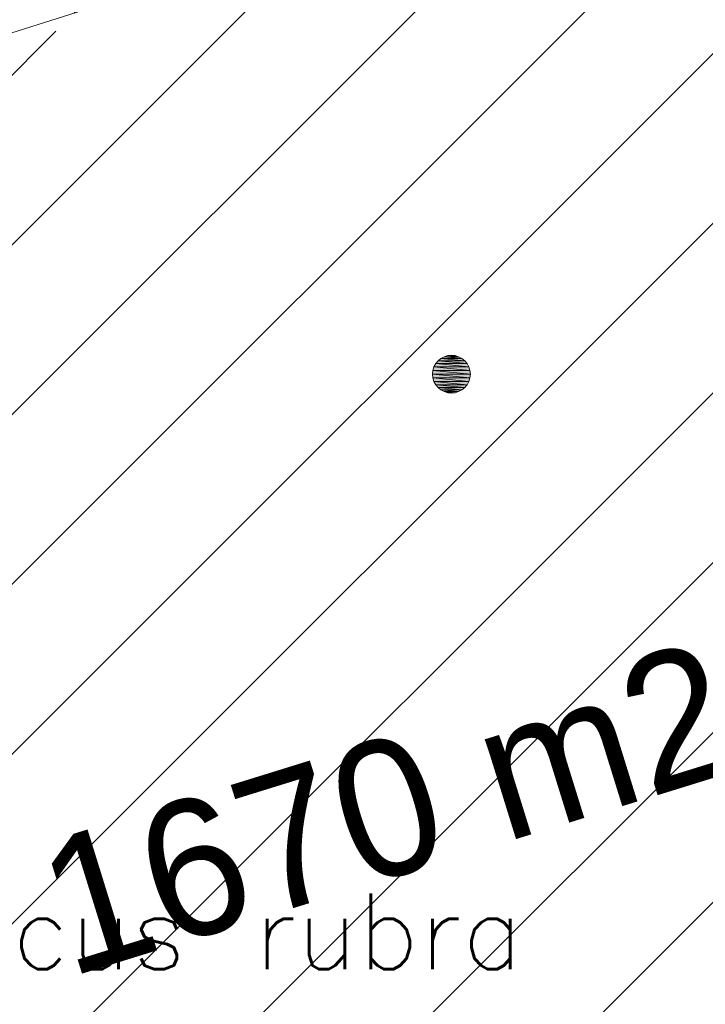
# Model space of a CAD drawing. Header units: metres. Extents: x 102852 to 106916, y 385458 to 392749.
# Tile 25 of 68: x 104678.5 to 104687.56, y 386161.22 to 386174.24. Entities that reach past the tile are written whole.
import ezdxf
from ezdxf.enums import TextEntityAlignment as Align

# ---------------------------------------------------------------- set-up
doc = ezdxf.new("R2010")
doc.units = ezdxf.units.M
for name, color, linetype, lineweight in [('0-BEPLANTING', 14, 'Continuous', 30), ('0-GRAS OM SPORTVELDEN', 2, 'Continuous', 30), ('B-WE-GR-STRUIK-G', 90, 'Continuous', 13), ('Bomen', 84, 'Continuous', 0), ('Boomsoort', 10, 'Continuous', 0)]:
    doc.layers.add(name, color=color, linetype=linetype, lineweight=lineweight)
doc.styles.add('ISO 1 1000 T2 5 0', font='font_iso.shx', dxfattribs={"height": 2.5})
doc.styles.add('Style-txt', font='txt.shx')

# ---------------------------------------------------------------- blocks, each defined once
blk = doc.blocks.new('MPOLYGON_554')
at = {"layer": 'Bomen', "flags": 128}
for points in [[(104684.069, 386169.759), (104684.031, 386169.728), (104684.384, 386169.728)], [(104684.112, 386169.782), (104684.069, 386169.759), (104684.346, 386169.759)], [(104684.069, 386169.759), (104684.346, 386169.759), (104684.384, 386169.728)], [(104684.159, 386169.796), (104684.112, 386169.782), (104684.303, 386169.782)], [(104684.112, 386169.782), (104684.303, 386169.782), (104684.346, 386169.759)], [(104684.208, 386169.801), (104684.159, 386169.796), (104684.256, 386169.796)], [(104684.159, 386169.796), (104684.256, 386169.796), (104684.303, 386169.782)], [(104683.977, 386169.647), (104683.962, 386169.6), (104684.453, 386169.6)], [(104684, 386169.69), (104683.977, 386169.647), (104684.439, 386169.647)], [(104683.977, 386169.647), (104684.439, 386169.647), (104684.453, 386169.6)], [(104684.031, 386169.728), (104684, 386169.69), (104684.415, 386169.69)], [(104684, 386169.69), (104684.415, 386169.69), (104684.439, 386169.647)], [(104684.031, 386169.728), (104684.384, 386169.728), (104684.415, 386169.69)], [(104683.962, 386169.6), (104683.958, 386169.551), (104684.458, 386169.551)], [(104683.958, 386169.551), (104683.962, 386169.502), (104684.453, 386169.502)], [(104683.958, 386169.551), (104684.458, 386169.551), (104684.453, 386169.502)], [(104683.962, 386169.6), (104684.453, 386169.6), (104684.458, 386169.551)], [(104683.962, 386169.502), (104683.977, 386169.455), (104684.439, 386169.455)], [(104683.962, 386169.502), (104684.453, 386169.502), (104684.439, 386169.455)], [(104683.977, 386169.455), (104684, 386169.412), (104684.415, 386169.412)], [(104683.977, 386169.455), (104684.439, 386169.455), (104684.415, 386169.412)], [(104684, 386169.412), (104684.031, 386169.374), (104684.384, 386169.374)], [(104684, 386169.412), (104684.415, 386169.412), (104684.384, 386169.374)], [(104684.031, 386169.374), (104684.069, 386169.343), (104684.346, 386169.343)], [(104684.031, 386169.374), (104684.384, 386169.374), (104684.346, 386169.343)], [(104684.069, 386169.343), (104684.112, 386169.32), (104684.303, 386169.32)], [(104684.069, 386169.343), (104684.346, 386169.343), (104684.303, 386169.32)], [(104684.112, 386169.32), (104684.159, 386169.306), (104684.256, 386169.306)], [(104684.112, 386169.32), (104684.303, 386169.32), (104684.256, 386169.306)], [(104684.159, 386169.306), (104684.256, 386169.306), (104684.208, 386169.301)]]:
    blk.add_lwpolyline(points, close=True, dxfattribs=at)
at = {"layer": 'Bomen', "color": 74, "true_color": 0x55aa00, "flags": 128}
for points in [[(104684.031, 386169.728), (104684.069, 386169.759)], [(104684.069, 386169.759), (104684.112, 386169.782)], [(104684.112, 386169.782), (104684.159, 386169.796)], [(104684.159, 386169.796), (104684.208, 386169.801)], [(104684.208, 386169.801), (104684.256, 386169.796)], [(104684.256, 386169.796), (104684.303, 386169.782)], [(104684.303, 386169.782), (104684.346, 386169.759)], [(104684.346, 386169.759), (104684.384, 386169.728)], [(104683.962, 386169.6), (104683.977, 386169.647)], [(104683.977, 386169.647), (104684, 386169.69)], [(104684, 386169.69), (104684.031, 386169.728)], [(104684.384, 386169.728), (104684.415, 386169.69)], [(104684.415, 386169.69), (104684.439, 386169.647)], [(104684.439, 386169.647), (104684.453, 386169.6)], [(104683.958, 386169.551), (104683.962, 386169.6)], [(104683.962, 386169.502), (104683.958, 386169.551)], [(104683.977, 386169.455), (104683.962, 386169.502)], [(104684.453, 386169.502), (104684.439, 386169.455)], [(104684.453, 386169.6), (104684.458, 386169.551)], [(104684.458, 386169.551), (104684.453, 386169.502)], [(104684, 386169.412), (104683.977, 386169.455)], [(104684.031, 386169.374), (104684, 386169.412)], [(104684.069, 386169.343), (104684.031, 386169.374)], [(104684.384, 386169.374), (104684.346, 386169.343)], [(104684.415, 386169.412), (104684.384, 386169.374)], [(104684.439, 386169.455), (104684.415, 386169.412)], [(104684.112, 386169.32), (104684.069, 386169.343)], [(104684.159, 386169.306), (104684.112, 386169.32)], [(104684.208, 386169.301), (104684.159, 386169.306)], [(104684.256, 386169.306), (104684.208, 386169.301)], [(104684.303, 386169.32), (104684.256, 386169.306)], [(104684.346, 386169.343), (104684.303, 386169.32)]]:
    blk.add_lwpolyline(points, dxfattribs=at)
at = {"layer": 'Bomen'}
for points in [[(104684.069, 386169.759), (104684.031, 386169.728), (104684.384, 386169.728)], [(104684.112, 386169.782), (104684.069, 386169.759), (104684.346, 386169.759)], [(104684.069, 386169.759), (104684.346, 386169.759), (104684.384, 386169.728)], [(104684.159, 386169.796), (104684.112, 386169.782), (104684.303, 386169.782)], [(104684.112, 386169.782), (104684.303, 386169.782), (104684.346, 386169.759)], [(104684.208, 386169.801), (104684.159, 386169.796), (104684.256, 386169.796)], [(104684.159, 386169.796), (104684.256, 386169.796), (104684.303, 386169.782)], [(104683.977, 386169.647), (104683.962, 386169.6), (104684.453, 386169.6)], [(104684, 386169.69), (104683.977, 386169.647), (104684.439, 386169.647)], [(104683.977, 386169.647), (104684.439, 386169.647), (104684.453, 386169.6)], [(104684.031, 386169.728), (104684, 386169.69), (104684.415, 386169.69)], [(104684, 386169.69), (104684.415, 386169.69), (104684.439, 386169.647)], [(104684.031, 386169.728), (104684.384, 386169.728), (104684.415, 386169.69)], [(104683.962, 386169.6), (104683.958, 386169.551), (104684.458, 386169.551)], [(104683.962, 386169.6), (104684.453, 386169.6), (104684.458, 386169.551)]]:
    blk.add_solid(points, dxfattribs=at)
at = {"layer": 'Bomen', "extrusion": (0, 0, -1)}
for points in [[(-104683.958, 386169.551), (-104683.962, 386169.502), (-104684.453, 386169.502)], [(-104683.958, 386169.551), (-104684.458, 386169.551), (-104684.453, 386169.502)], [(-104683.962, 386169.502), (-104683.977, 386169.455), (-104684.439, 386169.455)], [(-104683.962, 386169.502), (-104684.453, 386169.502), (-104684.439, 386169.455)], [(-104683.977, 386169.455), (-104684, 386169.412), (-104684.415, 386169.412)], [(-104683.977, 386169.455), (-104684.439, 386169.455), (-104684.415, 386169.412)], [(-104684, 386169.412), (-104684.031, 386169.374), (-104684.384, 386169.374)], [(-104684, 386169.412), (-104684.415, 386169.412), (-104684.384, 386169.374)], [(-104684.031, 386169.374), (-104684.069, 386169.343), (-104684.346, 386169.343)], [(-104684.031, 386169.374), (-104684.384, 386169.374), (-104684.346, 386169.343)], [(-104684.069, 386169.343), (-104684.112, 386169.32), (-104684.303, 386169.32)], [(-104684.069, 386169.343), (-104684.346, 386169.343), (-104684.303, 386169.32)], [(-104684.112, 386169.32), (-104684.159, 386169.306), (-104684.256, 386169.306)], [(-104684.112, 386169.32), (-104684.303, 386169.32), (-104684.256, 386169.306)], [(-104684.159, 386169.306), (-104684.256, 386169.306), (-104684.208, 386169.301)]]:
    blk.add_solid(points, dxfattribs=at)

msp = doc.modelspace()

# ---------------------------------------------------------------- hatches: boundary and pattern name
at = {"layer": '0-BEPLANTING', "ltscale": 0.2}
h = msp.add_hatch(dxfattribs=at)
h.set_pattern_fill('ANSI31', color=256, scale=0.1, pattern_type=2)
h.set_pattern_definition([(45, (0, 0), (-1.122532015, 1.122532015), [])])
h.paths.add_polyline_path([(104725.504, 386185.552), (104726.69, 386186.856), (104726.555, 386187.927), (104724.615, 386190.53), (104723.233, 386191.094), (104717.329, 386186.1), (104712.077, 386184.804), (104708.52, 386182.898), (104698.239, 386179.646), (104694.293, 386178.655), (104670.177, 386171.463), (104661.665, 386170.595), (104657.921, 386171.026), (104649.315, 386168.762), (104644.05, 386169.242), (104655.45, 386131.782), (104667.936, 386135.525), (104668.023, 386138.786), (104669.243, 386146.061), (104670.082, 386149.93), (104670.63, 386153.398), (104670.958, 386154.274), (104672.163, 386155.187), (104673.952, 386155.37), (104673.958, 386155.369), (104676.143, 386155.297), (104682.741, 386154.657), (104689.968, 386153.343), (104693.253, 386153.906)])
at = {"layer": '0-GRAS OM SPORTVELDEN', "ltscale": 0.2}
h = msp.add_hatch(dxfattribs=at)
h.set_pattern_fill('ANSI31', color=256, scale=0.1, style=0, pattern_type=2)
h.set_pattern_definition([(45, (0.0001, -2e-20), (-1.122532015, 1.122532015), [])])
h.paths.add_polyline_path([(104619.488, 386300.894), (104617.652, 386300.288), (104617.502, 386300.157), (104619.581, 386289.956), (104621.264, 386290.236), (104621.247, 386290.337)], flags=17)
h.paths.add_polyline_path([(104557.247, 386214.543), (104555.442, 386214.935), (104553.73, 386215.629), (104552.161, 386216.604), (104550.781, 386217.831), (104552.019, 386210.717), (104528.482, 386184.038), (104528.455, 386183.938), (104530.486, 386175.135), (104530.88, 386174.045), (104532.1, 386170.641), (104534.504, 386166.088), (104537.31, 386161.945), (104539.961, 386159.918), (104544.683, 386157.74), (104549.448, 386156.066), (104553.504, 386155.407), (104556.628, 386155.983), (104558.928, 386157.469), (104562.25, 386160.578), (104563.42, 386161.783), (104565.633, 386163.492), (104567.861, 386164.791), (104569.908, 386165.507), (104572.419, 386165.771), (104576.253, 386165.57), (104580.316, 386165.349), (104586.226, 386164.913), (104590.978, 386164.572), (104595.3, 386164.329), (104596.59, 386160.217), (104598.518, 386154.429), (104608.633, 386157.538), (104608.3, 386158.621), (104616.694, 386161.244), (104627.633, 386164.579), (104635.788, 386167.129), (104643.916, 386169.54), (104644.019, 386169.245), (104649.315, 386168.762), (104652.746, 386169.712), (104657.921, 386171.026), (104661.665, 386170.595), (104670.177, 386171.463), (104687.459, 386176.939), (104698.239, 386179.646), (104708.52, 386182.898), (104712.077, 386184.804), (104717.329, 386186.1), (104723.233, 386191.094), (104724.615, 386190.53), (104726.555, 386187.927), (104726.69, 386186.856), (104728.791, 386186.85), (104728.195, 386187.814), (104723.035, 386216.097), (104723.258, 386216.294), (104717.942, 386245.277), (104717.449, 386245.209), (104713.823, 386265.411), (104728.055, 386267.938), (104728.576, 386270.771), (104724.981, 386291.15), (104724.513, 386293.919), (104720.809, 386291.521), (104717.746, 386291.349), (104716.632, 386292.004), (104714.389, 386296.35), (104712.249, 386303.881), (104708.254, 386313.042), (104706.534, 386312.462), (104704.171, 386312.716), (104701.309, 386316.197), (104699.228, 386319.799), (104698.398, 386322.942), (104698.511, 386324.932), (104699.439, 386326.147), (104706.229, 386327.629), (104702.869, 386328.011), (104699.763, 386330.963), (104699.346, 386329.98), (104697.939, 386329.455), (104696.532, 386329.623), (104695.103, 386331.308), (104691.58, 386332.037), (104687.031, 386332.689), (104684.41, 386333.009), (104677.492, 386333.005), (104671.521, 386332.808), (104664.236, 386331.939), (104660.846, 386331.794), (104659.078, 386332.035), (104658.298, 386334.163), (104654.263, 386333.646), (104652.54, 386333.403), (104646.779, 386332.606), (104648.982, 386332.637), (104649.372, 386331.308), (104620.271, 386326.782), (104624.808, 386304.255), (104626.392, 386304.589), (104626.706, 386303.023), (104628.473, 386293.179), (104628.423, 386293.173), (104631.096, 386278.671), (104631.233, 386277.935), (104632.063, 386278.074), (104632.07, 386277.973), (104632.481, 386278.019), (104633.013, 386275.276), (104632.589, 386275.211), (104632.606, 386275.134), (104631.783, 386274.985), (104635.397, 386255.604), (104636.281, 386255.703), (104636.321, 386255.549), (104636.643, 386255.626), (104637.162, 386252.923), (104636.817, 386252.859), (104636.809, 386252.762), (104635.967, 386252.55), (104636.142, 386251.61), (104641.272, 386223.539), (104643.237, 386212.575), (104642.187, 386212.378), (104642.798, 386208.809), (104641.119, 386208.47), (104638.937, 386219.309), (104641.098, 386219.744), (104640.476, 386223.387), (104635.515, 386250.543), (104630.302, 386278.562), (104627.655, 386293.02), (104627.597, 386293.013), (104625.821, 386302.863), (104619.038, 386301.493), (104616.605, 386299.377), (104637.859, 386186.261), (104636.566, 386185.994), (104615.422, 386298.405), (104580.881, 386294.064), (104550.723, 386286.423), (104547.944, 386283.728), (104547.321, 386282.502), (104546.94, 386281.181), (104546.815, 386279.811), (104546.949, 386278.443), (104553.415, 386243.828), (104554.541, 386244.055), (104555.72, 386237.614), (104554.924, 386237.468), (104557.756, 386222.506), (104558.575, 386222.691), (104559.773, 386216.223), (104558.604, 386215.983), (104565.256, 386180.773), (104569.235, 386175.804), (104567.962, 386174.803), (104563.711, 386180.181)])
h.paths.add_polyline_path([(104569.66, 386181.657), (104578.662, 386183.328), (104580.572, 386183.7), (104577.579, 386199.749), (104590.208, 386202.154, -0.491164), (104604.192, 386204.778), (104616.946, 386207.149), (104619.968, 386191.083), (104621.783, 386191.39), (104630.879, 386193.124, -0.467531), (104631.471, 386194.047), (104622.378, 386242.456), (104599.783, 386238.156, -0.04693), (104599.939, 386236.488, -0.910346), (104582.209, 386234.82), (104582.177, 386234.814), (104559.582, 386230.488), (104568.666, 386182.226, -0.430584)], flags=17)
h.paths.add_polyline_path([(104577.78, 386268.386), (104591.732, 386271.027, -0.481268)])
h.paths.add_polyline_path([(104635.317, 386206.146), (104637.213, 386206.497), (104639.157, 386195.983), (104637.291, 386195.607)], flags=17)
h.paths.add_polyline_path([(104637.546, 386194.328), (104639.156, 386194.644), (104640.857, 386186.857), (104639.083, 386186.508)], flags=17)
h.paths.add_polyline_path([(104635.063, 386207.561), (104633.263, 386217.596), (104634.882, 386217.975), (104636.886, 386207.888)], flags=17)
h.paths.add_polyline_path([(104632.997, 386219.085), (104630.948, 386229.833), (104632.53, 386230.217), (104634.715, 386219.413)], flags=17)
h.paths.add_polyline_path([(104641.238, 386207.115), (104643.226, 386207.448), (104644.972, 386197.019), (104643.318, 386196.742)], flags=17)
h.paths.add_polyline_path([(104643.581, 386195.53), (104645.202, 386195.914), (104646.271, 386188.982), (104644.987, 386188.661)], flags=17)
h.paths.add_polyline_path([(104630.679, 386231.275), (104628.426, 386241.654), (104630.355, 386242.073), (104632.224, 386231.61)], flags=17)
h.paths.add_polyline_path([(104638.766, 386220.264), (104636.773, 386231.004), (104638.744, 386231.431), (104640.665, 386220.601)], flags=17)
h.paths.add_polyline_path([(104628.248, 386242.948), (104626.345, 386253.51), (104628.159, 386253.847), (104630.113, 386243.345)], flags=17)
h.paths.add_polyline_path([(104636.646, 386232.079), (104634.612, 386242.696), (104636.432, 386243.045), (104638.472, 386232.43)], flags=17)
h.paths.add_polyline_path([(104648.466, 386208.066), (104687.473, 386215.293), (104692.955, 386185.899), (104653.831, 386178.845)], flags=17)
h.paths.add_polyline_path([(104646.842, 386216.915), (104646.669, 386217.631), (104637.738, 386266.027), (104628.859, 386314.453), (104628.712, 386315.25), (104629.447, 386315.388), (104638.62, 386317.098), (104640.32, 386317.415), (104651.131, 386319.386), (104656.42, 386320.36), (104663.754, 386321.648), (104669.038, 386322.663), (104679.818, 386324.611), (104681.73, 386324.98), (104690.753, 386326.632), (104691.509, 386326.771), (104691.655, 386326.057), (104700.614, 386277.511), (104709.519, 386229.3), (104709.657, 386228.519), (104708.928, 386228.36), (104699.853, 386226.674), (104697.969, 386226.321), (104687.217, 386224.365), (104681.88, 386223.362), (104674.552, 386222.009), (104669.315, 386221.059), (104658.429, 386219.044), (104656.759, 386218.72), (104647.632, 386217.06)], flags=17)
h.paths.add_polyline_path([(104634.345, 386243.837), (104632.355, 386254.667), (104634.12, 386254.991), (104636.121, 386244.243), (104636.135, 386244.17)], flags=17)
h.paths.add_polyline_path([(104626.331, 386254.635), (104624.174, 386265.283), (104625.981, 386265.745), (104628.017, 386254.979)], flags=17)
h.paths.add_polyline_path([(104632.159, 386255.673), (104630.143, 386266.382), (104631.658, 386266.667), (104634.03, 386256.093)], flags=17)
h.paths.add_polyline_path([(104623.867, 386266.414), (104621.916, 386277.016), (104623.622, 386277.33), (104625.67, 386266.763)], flags=17)
h.paths.add_polyline_path([(104668.206, 386237.514, -0.485412), (104682.469, 386240.143)])
h.paths.add_polyline_path([(104629.954, 386267.607), (104628.137, 386277.879), (104629.494, 386278.14), (104631.472, 386267.876)], flags=17)
h.paths.add_polyline_path([(104621.645, 386278.086), (104619.722, 386288.871), (104621.453, 386289.087), (104623.424, 386278.491), (104623.437, 386278.419)], flags=17)
h.paths.add_polyline_path([(104660.293, 386271.815, -1), (104678.213, 386271.815, -0.914044), (104660.437, 386270.215), (104660.36, 386270.201), (104660.437, 386270.215, -0.044914)])
h.paths.add_polyline_path([(104627.842, 386279.112), (104625.592, 386289.991), (104627.419, 386290.418), (104629.231, 386279.353)], flags=17)
h.paths.add_polyline_path([(104625.394, 386291.012), (104623.236, 386302.165), (104625.238, 386302.527), (104627.252, 386291.396), (104627.26, 386291.35)], flags=17)
h.paths.add_polyline_path([(104655.991, 386303.602), (104670.244, 386306.217, -0.498792)])
h.paths.add_polyline_path([(104722.69, 386211.573), (104723.086, 386211.638), (104727.43, 386187.892), (104727.038, 386187.909)], flags=17)
h.paths.add_polyline_path([(104722.318, 386213.813), (104716.662, 386244.718), (104713.027, 386265.248), (104713.426, 386265.372), (104717.108, 386244.842), (104722.769, 386213.936)], flags=17)
h.paths.add_polyline_path([(104613.246, 386291.062, -0.540709), (104612.327, 386291.628), (104603.24, 386289.898), (104601.417, 386289.578), (104604.456, 386273.445), (104591.732, 386271.027, -0.481268), (104577.78, 386268.386), (104565.044, 386265.992), (104562.003, 386282.049), (104560.095, 386281.71), (104551.049, 386279.985, -0.419907), (104550.459, 386279.065), (104559.582, 386230.488), (104582.209, 386234.82, -0.046929), (104582.053, 386236.488, -0.910346), (104599.783, 386238.156), (104599.815, 386238.162), (104622.378, 386242.456)], flags=17)
h.paths.add_polyline_path([(104601.417, 386289.578), (104590.561, 386287.518), (104591.539, 386282.21), (104573.771, 386278.868), (104572.715, 386284.094), (104562.003, 386282.049), (104565.044, 386265.992), (104577.78, 386268.386), (104591.732, 386271.027), (104604.456, 386273.445)])
h.paths.add_polyline_path([(104590.561, 386287.518), (104585.344, 386286.549), (104578.052, 386285.182), (104572.715, 386284.094), (104573.771, 386278.868), (104591.539, 386282.21)])
h.paths.add_polyline_path([(104582.053, 386236.488, 0.046929), (104582.209, 386234.82, 0.910349), (104599.939, 386236.488, 0.04693), (104599.783, 386238.156, 0.910347)], flags=17)
h.paths.add_polyline_path([(104616.946, 386207.149), (104604.192, 386204.778), (104590.208, 386202.154), (104577.579, 386199.749), (104580.572, 386183.7), (104591.345, 386185.689), (104590.311, 386190.997), (104608.139, 386194.309), (104609.158, 386189.023), (104619.968, 386191.083)])
h.paths.add_polyline_path([(104608.139, 386194.309), (104590.311, 386190.997), (104591.345, 386185.689), (104596.617, 386186.678), (104603.91, 386187.998), (104609.158, 386189.023)])
h.paths.add_polyline_path([(104590.208, 386202.154), (104604.192, 386204.778, 0.491164)])
h.paths.add_polyline_path([(104678.213, 386271.815, 0.044914), (104678.069, 386273.415), (104660.437, 386270.215, 0.914032)])
h.paths.add_polyline_path([(104660.293, 386271.815, 0.044914), (104660.437, 386270.215), (104678.069, 386273.415, 0.914032)])
h.paths.add_polyline_path([(104670.244, 386306.217), (104655.991, 386303.602, 0.498792)])
h.paths.add_polyline_path([(104668.206, 386237.514), (104682.469, 386240.143, 0.485412)])
h.paths.add_polyline_path([(104573.864, 386333.332), (104584.207, 386326.323), (104587.037, 386324.081), (104575.446, 386312.728), (104546.85, 386284.901), (104546.076, 386283.641), (104545.53, 386282.267), (104545.228, 386280.819), (104545.178, 386280.819), (104545.178, 386279.341), (104545.383, 386277.877), (104550.751, 386248.556), (104550.739, 386247.813), (104545.319, 386235.152), (104548.264, 386217.845), (104549.399, 386211.516), (104527.935, 386187.074), (104527.063, 386194.071), (104526.574, 386199.783), (104527.01, 386211.525), (104527.882, 386218.276), (104529.665, 386226.88), (104532.672, 386238.831), (104535.734, 386248.903), (104538.17, 386256.427), (104540.006, 386262.848), (104540.44, 386266.318), (104540.605, 386274.672), (104542.075, 386280.64), (104544.403, 386286.002), (104547.111, 386291.108), (104550.364, 386294.7), (104558.507, 386307.287), (104560.024, 386312.014), (104569.567, 386326.774), (104572.69, 386331.525)])

# ---------------------------------------------------------------- linework, layer by layer
at = {"layer": 'B-WE-GR-STRUIK-G', "flags": 128}
msp.add_lwpolyline([(104687.459, 386176.939), (104670.177, 386171.463), (104661.665, 386170.595), (104657.921, 386171.026), (104652.746, 386169.712), (104649.315, 386168.762), (104644.019, 386169.245)], dxfattribs=at)

# ---------------------------------------------------------------- block references
at = {"layer": 'Bomen', "rotation": 360}
msp.add_blockref('MPOLYGON_554', (0, 0, 0.134), dxfattribs=at)

# ---------------------------------------------------------------- texts
at = {"insert": (104678.616, 386163.287), "char_height": 1.8, "width": 34.45304, "attachment_point": 1, "rotation": 17.2335, "style": 'ISO 1 1000 T2 5 0'}
msp.add_mtext('1670 m2', dxfattribs=at)
at = {"layer": 'Boomsoort', "color": 7, "style": 'Style-txt'}
msp.add_text('Quercus rubra', height=1, dxfattribs=at).set_placement((104685.157, 386161.68, 0.134), align=Align.RIGHT)

doc.saveas('drawing.dxf')
